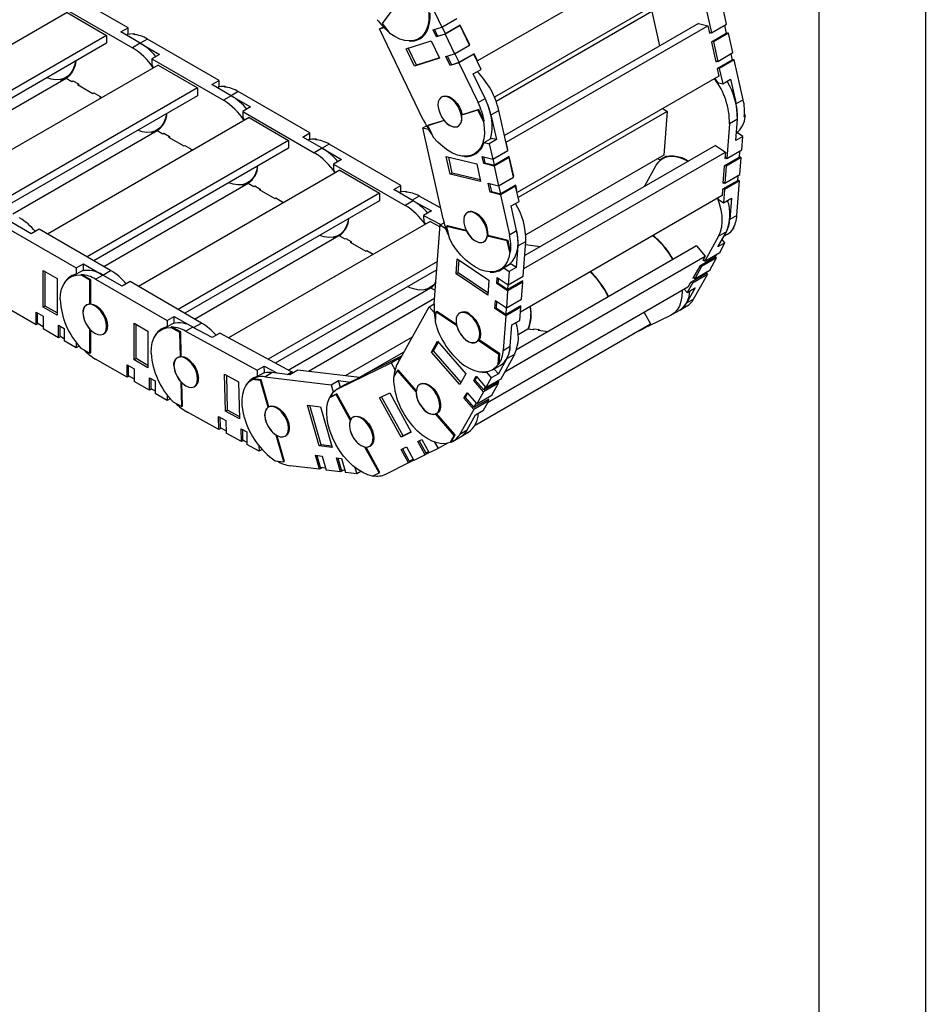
# Model space of a CAD drawing. Header units: inches. Extents: x 0 to 66, y 0 to 51.
# Tile 10 of 11: x 53.2 to 66, y 26.8 to 40.6. Entities that reach past the tile are written whole.
import ezdxf

# ---------------------------------------------------------------- set-up
doc = ezdxf.new("R2010")
doc.units = ezdxf.units.IN
doc.header["$LTSCALE"] = 6
doc.header["$MEASUREMENT"] = 0
doc.layers.add('TEXT', color=140, linetype='Continuous', lineweight=25)

msp = doc.modelspace()

# ---------------------------------------------------------------- linework, layer by layer
at = {"color": 7, "linetype": 'Continuous'}
msp.add_line((66.001, 51.001), (66.001, 0.001), dxfattribs=at)
for p, q in [((62.536, 41.702), (59.696, 40.063)), ((54.775, 40.529), (53.767, 41.111)), ((62.863, 41.023), (62.988, 40.461)), ((53.917, 40.744), (51.081, 39.106)), ((53.828, 40.831), (54.836, 40.249)), ((53.917, 40.744), (54.474, 40.423)), ((58.505, 40.792), (58.353, 40.59)), ((59.088, 40.754), (59.191, 40.539)), ((62.06, 40.778), (59.936, 39.552)), ((62.151, 40.757), (59.96, 39.492)), ((62.151, 40.757), (62.258, 40.275)), ((63.2, 40.583), (63.152, 40.799)), ((58.353, 40.59), (58.462, 40.451)), ((59.191, 40.539), (59.403, 40.661)), ((62.805, 40.59), (60.074, 39.014)), ((62.805, 40.59), (62.938, 40.558)), ((54.675, 40.471), (54.775, 40.529)), ((54.948, 40.313), (54.675, 40.471)), ((54.775, 40.44), (54.775, 40.529)), ((58.316, 40.513), (58.371, 40.545)), ((58.316, 40.513), (58.377, 40.532)), ((58.931, 39.236), (58.316, 40.513)), ((58.381, 40.535), (58.377, 40.532)), ((58.941, 40.441), (58.967, 40.456)), ((59.07, 40.501), (59.191, 40.539)), ((59.118, 40.402), (59.07, 40.501)), ((59.089, 40.507), (59.134, 40.412)), ((59.245, 40.446), (59.198, 40.543)), ((59.45, 40.562), (59.239, 40.44)), ((59.453, 40.567), (59.245, 40.446)), ((59.439, 40.559), (59.45, 40.562)), ((59.583, 40.287), (59.45, 40.562)), ((59.586, 40.292), (59.453, 40.567)), ((60.099, 38.919), (62.938, 40.558)), ((62.938, 40.558), (62.961, 40.456)), ((62.958, 40.468), (62.988, 40.461)), ((62.961, 40.456), (62.975, 40.464)), ((62.988, 40.461), (63.2, 40.583)), ((63.228, 40.456), (63.016, 40.333)), ((63.172, 40.567), (63.198, 40.449)), ((63.195, 40.463), (63.228, 40.456)), ((63.289, 40.18), (63.228, 40.456)), ((54.474, 40.423), (51.638, 38.785)), ((54.474, 40.313), (51.732, 38.73)), ((54.474, 40.423), (54.474, 40.313)), ((54.775, 40.44), (54.752, 40.427)), ((54.948, 40.313), (54.836, 40.249)), ((54.85, 40.437), (54.862, 40.443)), ((54.862, 40.443), (54.878, 40.434)), ((55.048, 40.371), (54.948, 40.313)), ((54.948, 40.313), (55.22, 40.156)), ((56.056, 39.789), (55.048, 40.371)), ((58.69, 40.236), (59.043, 40.347)), ((58.926, 40.407), (58.836, 40.355)), ((58.869, 40.376), (58.932, 40.413)), ((59.043, 40.347), (59.162, 40.1)), ((59.239, 40.44), (59.118, 40.402)), ((59.134, 40.412), (59.118, 40.402)), ((59.134, 40.412), (59.245, 40.446)), ((59.239, 40.44), (59.371, 40.165)), ((63.198, 40.449), (62.989, 40.329)), ((62.989, 40.329), (63.05, 40.053)), ((63.016, 40.333), (63.003, 40.337)), ((63.016, 40.333), (63.078, 40.057)), ((58.809, 39.989), (58.69, 40.236)), ((58.837, 40.006), (58.721, 40.246)), ((59.371, 40.165), (59.583, 40.287)), ((59.581, 40.29), (59.586, 40.292)), ((59.582, 40.289), (59.586, 40.292)), ((63.078, 40.057), (63.289, 40.18)), ((55.22, 40.156), (55.109, 40.092)), ((55.109, 40.092), (55.109, 40.003)), ((55.109, 40.092), (56.117, 39.51)), ((59.162, 40.1), (58.809, 39.989)), ((59.159, 40.106), (58.837, 40.006)), ((59.25, 40.127), (59.371, 40.165)), ((59.311, 40), (59.25, 40.127)), ((59.269, 40.133), (59.328, 40.01)), ((59.433, 40.038), (59.311, 40)), ((59.328, 40.01), (59.438, 40.044)), ((59.438, 40.044), (59.378, 40.169)), ((59.644, 40.16), (59.433, 40.038)), ((59.433, 40.038), (59.703, 39.477)), ((59.647, 40.165), (59.438, 40.044)), ((59.633, 40.157), (59.644, 40.16)), ((59.748, 39.945), (59.644, 40.16)), ((59.696, 40.063), (59.647, 40.165)), ((59.692, 40.061), (59.696, 40.063)), ((63.048, 40.065), (63.078, 40.057)), ((63.05, 40.053), (63.064, 40.061)), ((63.281, 40.074), (63.072, 39.954)), ((63.311, 40.081), (63.1, 39.958)), ((63.261, 40.163), (63.281, 40.074)), ((63.278, 40.088), (63.311, 40.081)), ((63.436, 39.518), (63.311, 40.081)), ((55.198, 40.005), (52.361, 38.367)), ((55.109, 40.003), (55.134, 39.968)), ((55.198, 40.005), (55.755, 39.683)), ((58.837, 40.006), (58.809, 39.989)), ((59.328, 40.01), (59.311, 40)), ((59.636, 39.881), (59.748, 39.945)), ((63.072, 39.954), (63.095, 39.851)), ((63.1, 39.958), (63.086, 39.962)), ((63.1, 39.958), (63.148, 39.743)), ((51.872, 38.65), (53.904, 39.823)), ((53.853, 39.808), (53.828, 39.794)), ((53.828, 39.794), (53.828, 39.78)), ((53.9, 39.829), (53.952, 39.859)), ((53.904, 39.823), (53.984, 39.776)), ((53.984, 39.776), (53.998, 39.784)), ((53.998, 39.784), (54.076, 39.74)), ((53.998, 39.784), (53.998, 39.784)), ((55.955, 39.732), (56.056, 39.789)), ((56.056, 39.701), (56.056, 39.789)), ((59.803, 39.535), (59.636, 39.881)), ((63.095, 39.851), (60.256, 38.212)), ((63.035, 39.816), (63.074, 39.76)), ((63.074, 39.76), (63.148, 39.743)), ((63.148, 39.743), (63.259, 39.807)), ((63.259, 39.807), (63.336, 39.46)), ((55.755, 39.683), (52.918, 38.046)), ((54.076, 39.74), (54.062, 39.731)), ((54.062, 39.731), (54.279, 39.606)), ((54.076, 39.74), (54.076, 39.723)), ((55.755, 39.683), (55.755, 39.574)), ((56.228, 39.574), (55.955, 39.732)), ((56.056, 39.701), (56.032, 39.687)), ((56.131, 39.698), (56.142, 39.704)), ((56.142, 39.704), (56.158, 39.695)), ((56.328, 39.632), (56.228, 39.574)), ((57.336, 39.05), (56.328, 39.632)), ((55.755, 39.574), (53.013, 37.991)), ((54.279, 39.606), (54.293, 39.614)), ((54.293, 39.614), (54.394, 39.556)), ((54.293, 39.614), (54.293, 39.614)), ((54.394, 39.556), (54.38, 39.548)), ((54.38, 39.548), (54.393, 39.54)), ((54.394, 39.556), (54.394, 39.54)), ((56.228, 39.574), (56.117, 39.51)), ((56.228, 39.574), (56.501, 39.417)), ((59.205, 39.565), (59.188, 39.555)), ((59.192, 39.557), (59.215, 39.569)), ((59.27, 39.569), (59.258, 39.563)), ((59.703, 39.477), (59.803, 39.535)), ((63.436, 39.518), (63.336, 39.46)), ((56.501, 39.417), (56.39, 39.352)), ((56.39, 39.352), (56.39, 39.264)), ((56.39, 39.352), (57.397, 38.771)), ((59.701, 39.372), (59.469, 39.3)), ((59.712, 39.379), (59.48, 39.306)), ((59.701, 39.372), (59.712, 39.379)), ((59.779, 39.21), (59.701, 39.372)), ((59.79, 39.217), (59.712, 39.379)), ((59.884, 39.304), (59.996, 39.368)), ((60.121, 38.805), (59.996, 39.368)), ((62.366, 39.351), (60.269, 38.14)), ((62.303, 39.394), (62.366, 39.351)), ((62.366, 39.351), (62.32, 38.737)), ((56.479, 39.266), (53.642, 37.628)), ((56.39, 39.264), (56.415, 39.229)), ((56.479, 39.266), (57.035, 38.944)), ((59.228, 39.224), (58.995, 39.152)), ((59.226, 39.227), (59.006, 39.158)), ((59.228, 39.224), (59.228, 39.225)), ((59.48, 39.306), (59.469, 39.3)), ((59.79, 39.217), (59.779, 39.21)), ((59.884, 39.304), (59.961, 38.957)), ((63.354, 39.244), (63.243, 39.179)), ((63.331, 38.943), (63.354, 39.244)), ((63.463, 39.283), (63.452, 39.277)), ((63.455, 39.318), (63.463, 39.283)), ((53.152, 37.911), (55.184, 39.084)), ((55.133, 39.069), (55.109, 39.055)), ((55.181, 39.09), (55.233, 39.12)), ((55.184, 39.084), (55.265, 39.037)), ((58.926, 39.121), (58.977, 39.15)), ((59.211, 37.84), (58.926, 39.121)), ((58.926, 39.121), (59, 39.103)), ((59.006, 39.158), (58.995, 39.152)), ((58.995, 39.152), (59.073, 38.99)), ((59.004, 39.106), (59, 39.103)), ((59.408, 39.138), (59.409, 39.139)), ((59.424, 39.146), (59.431, 39.15)), ((63.243, 39.179), (63.206, 38.691)), ((57.035, 38.944), (54.199, 37.306)), ((55.109, 39.055), (55.109, 39.04)), ((55.265, 39.037), (55.279, 39.045)), ((55.279, 39.045), (55.357, 39)), ((55.279, 39.045), (55.279, 39.045)), ((55.357, 39), (55.343, 38.992)), ((55.343, 38.992), (55.56, 38.867)), ((55.357, 39), (55.357, 38.984)), ((57.035, 38.944), (57.035, 38.835)), ((57.236, 38.992), (57.336, 39.05)), ((57.509, 38.835), (57.236, 38.992)), ((57.336, 38.961), (57.313, 38.948)), ((57.336, 38.961), (57.336, 39.05)), ((57.412, 38.958), (57.423, 38.965)), ((57.423, 38.965), (57.439, 38.955)), ((59.787, 38.917), (59.888, 38.974)), ((59.961, 38.957), (59.861, 38.899)), ((59.961, 38.957), (59.888, 38.974)), ((63.432, 39.001), (63.331, 38.943)), ((63.339, 39.043), (63.355, 39.052)), ((63.432, 39.001), (63.355, 39.052)), ((63.417, 38.814), (63.432, 39.001)), ((57.035, 38.835), (54.293, 37.252)), ((55.56, 38.867), (55.574, 38.875)), ((55.574, 38.875), (55.674, 38.817)), ((55.574, 38.875), (55.574, 38.875)), ((55.674, 38.817), (55.66, 38.809)), ((55.66, 38.809), (55.674, 38.801)), ((55.674, 38.817), (55.674, 38.801)), ((57.509, 38.835), (57.397, 38.771)), ((57.609, 38.893), (57.509, 38.835)), ((57.509, 38.835), (57.782, 38.677)), ((58.617, 38.311), (57.609, 38.893)), ((59.65, 38.754), (59.713, 38.79)), ((59.787, 38.917), (59.861, 38.899)), ((59.861, 38.899), (59.909, 38.683)), ((59.909, 38.683), (60.121, 38.805)), ((60.095, 38.92), (60.099, 38.919)), ((60.121, 38.817), (60.099, 38.919)), ((60.118, 38.817), (60.121, 38.817)), ((60.119, 38.815), (60.121, 38.817)), ((63.046, 38.875), (60.36, 37.325)), ((63.046, 38.875), (63.185, 38.782)), ((63.206, 38.691), (63.417, 38.814)), ((63.385, 38.795), (63.378, 38.703)), ((57.782, 38.677), (57.67, 38.613)), ((59.256, 38.718), (59.684, 38.616)), ((59.311, 38.47), (59.256, 38.718)), ((59.339, 38.486), (59.29, 38.71)), ((59.762, 38.718), (59.909, 38.683)), ((59.784, 38.619), (59.762, 38.718)), ((59.782, 38.713), (59.801, 38.629)), ((59.935, 38.597), (59.915, 38.686)), ((60.143, 38.706), (59.931, 38.584)), ((60.143, 38.718), (59.935, 38.597)), ((60.129, 38.71), (60.143, 38.706)), ((60.205, 38.442), (60.143, 38.718)), ((60.204, 38.43), (60.143, 38.706)), ((60.347, 37.143), (63.185, 38.782)), ((62.32, 38.737), (60.376, 37.615)), ((62.237, 38.69), (62.264, 38.672)), ((62.264, 38.672), (62.344, 38.718)), ((62.291, 38.682), (62.291, 38.687)), ((62.358, 38.722), (62.306, 38.692)), ((63.378, 38.703), (63.17, 38.582)), ((63.185, 38.782), (63.178, 38.693)), ((63.178, 38.693), (63.192, 38.701)), ((63.179, 38.709), (63.206, 38.691)), ((63.409, 38.703), (63.197, 38.581)), ((63.38, 38.723), (63.409, 38.703)), ((63.391, 38.464), (63.409, 38.703)), ((57.759, 38.526), (54.923, 36.889)), ((57.67, 38.613), (57.67, 38.524)), ((57.67, 38.613), (58.678, 38.031)), ((57.67, 38.524), (57.695, 38.489)), ((57.759, 38.526), (58.316, 38.205)), ((59.684, 38.616), (59.739, 38.368)), ((59.801, 38.629), (59.784, 38.619)), ((59.931, 38.584), (59.784, 38.619)), ((59.801, 38.629), (59.935, 38.597)), ((59.931, 38.584), (59.992, 38.308)), ((62.047, 38.299), (62.212, 38.595)), ((63.17, 38.582), (63.151, 38.343)), ((63.197, 38.581), (63.179, 38.342)), ((63.197, 38.581), (63.184, 38.59)), ((56.461, 38.351), (56.514, 38.381)), ((59.339, 38.486), (59.311, 38.47)), ((59.739, 38.368), (59.311, 38.47)), ((59.733, 38.392), (59.339, 38.486)), ((59.992, 38.308), (60.204, 38.43)), ((60.201, 38.442), (60.205, 38.442)), ((60.202, 38.44), (60.205, 38.442)), ((63.354, 38.378), (63.145, 38.257)), ((63.384, 38.378), (63.173, 38.256)), ((63.179, 38.342), (63.391, 38.464)), ((63.347, 37.89), (63.384, 38.378)), ((63.359, 38.445), (63.354, 38.378)), ((63.355, 38.397), (63.384, 38.378)), ((54.433, 37.171), (56.465, 38.345)), ((56.414, 38.33), (56.39, 38.316)), ((56.39, 38.316), (56.39, 38.301)), ((56.465, 38.345), (56.546, 38.298)), ((56.546, 38.298), (56.559, 38.306)), ((56.559, 38.306), (56.637, 38.261)), ((56.559, 38.306), (56.559, 38.306)), ((56.637, 38.261), (56.623, 38.253)), ((56.623, 38.253), (56.841, 38.128)), ((56.637, 38.261), (56.637, 38.245)), ((58.517, 38.253), (58.617, 38.311)), ((58.789, 38.096), (58.517, 38.253)), ((58.617, 38.222), (58.617, 38.311)), ((59.846, 38.343), (59.992, 38.308)), ((59.874, 38.216), (59.846, 38.343)), ((59.866, 38.338), (59.891, 38.225)), ((60.024, 38.194), (59.998, 38.311)), ((60.232, 38.303), (60.021, 38.181)), ((60.233, 38.314), (60.024, 38.194)), ((60.219, 38.306), (60.232, 38.303)), ((60.28, 38.087), (60.232, 38.303)), ((60.256, 38.212), (60.233, 38.314)), ((63.145, 38.257), (63.138, 38.168)), ((63.151, 38.343), (63.165, 38.351)), ((63.153, 38.36), (63.179, 38.342)), ((63.173, 38.256), (63.159, 38.265)), ((63.173, 38.256), (63.159, 38.068)), ((58.316, 38.205), (55.479, 36.567)), ((56.841, 38.128), (56.855, 38.136)), ((56.855, 38.136), (56.955, 38.078)), ((56.855, 38.136), (56.855, 38.136)), ((58.316, 38.205), (58.316, 38.096)), ((58.617, 38.222), (58.593, 38.209)), ((58.68, 38.22), (58.691, 38.226)), ((58.691, 38.226), (58.706, 38.218)), ((58.876, 38.161), (58.776, 38.103)), ((58.782, 38.1), (59.048, 37.955)), ((59.176, 37.998), (58.876, 38.161)), ((59.891, 38.225), (59.874, 38.216)), ((60.021, 38.181), (59.874, 38.216)), ((59.891, 38.225), (60.024, 38.194)), ((60.021, 38.181), (60.146, 37.618)), ((60.252, 38.212), (60.256, 38.212)), ((63.138, 38.168), (60.3, 36.53)), ((63.077, 38.133), (63.082, 38.12)), ((63.082, 38.12), (63.159, 38.068)), ((63.159, 38.068), (63.27, 38.133)), ((63.27, 38.133), (63.247, 37.832)), ((58.316, 38.096), (55.574, 36.513)), ((56.955, 38.078), (56.941, 38.07)), ((56.941, 38.07), (56.955, 38.062)), ((56.955, 38.078), (56.955, 38.062)), ((58.789, 38.096), (58.678, 38.031)), ((60.169, 38.023), (60.28, 38.087)), ((60.246, 37.676), (60.169, 38.023)), ((59.048, 37.955), (58.937, 37.891)), ((58.937, 37.891), (58.939, 37.801)), ((58.937, 37.891), (59.177, 37.76)), ((59.567, 37.938), (59.549, 37.927)), ((59.693, 37.914), (59.681, 37.907)), ((63.347, 37.89), (63.247, 37.832)), ((53.038, 37.732), (54.046, 37.151)), ((53.411, 37.633), (53.138, 37.79)), ((53.522, 37.697), (53.411, 37.633)), ((54.53, 37.115), (53.522, 37.697)), ((59.027, 37.806), (56.191, 36.169)), ((58.939, 37.801), (58.962, 37.769)), ((59.027, 37.806), (59.168, 37.729)), ((59.086, 36.645), (59.17, 37.756)), ((59.17, 37.756), (59.224, 37.787)), ((59.17, 37.756), (59.247, 37.704)), ((59.251, 37.707), (59.247, 37.704)), ((59.271, 37.742), (59.26, 37.736)), ((59.26, 37.736), (59.296, 37.574)), ((59.541, 37.669), (59.26, 37.736)), ((59.536, 37.679), (59.271, 37.742)), ((63.3, 37.707), (63.289, 37.7)), ((63.301, 37.721), (63.3, 37.707)), ((55.713, 36.432), (57.745, 37.605)), ((57.694, 37.591), (57.67, 37.577)), ((57.67, 37.577), (57.67, 37.562)), ((57.742, 37.611), (57.794, 37.641)), ((57.745, 37.605), (57.826, 37.559)), ((57.826, 37.559), (57.84, 37.567)), ((57.84, 37.567), (57.918, 37.522)), ((57.84, 37.567), (57.84, 37.567)), ((59.541, 37.669), (59.541, 37.669)), ((59.844, 37.606), (59.833, 37.6)), ((60.114, 37.533), (59.833, 37.6)), ((60.125, 37.539), (59.844, 37.606)), ((60.146, 37.618), (60.246, 37.676)), ((63.088, 37.596), (62.894, 37.248)), ((63.08, 37.446), (63.199, 37.66)), ((63.199, 37.66), (63.088, 37.596)), ((63.18, 37.504), (63.139, 37.551)), ((63.164, 37.596), (63.217, 37.627)), ((57.918, 37.522), (57.904, 37.514)), ((57.904, 37.514), (58.121, 37.388)), ((57.918, 37.522), (57.918, 37.506)), ((59.715, 37.51), (59.715, 37.511)), ((59.785, 37.518), (59.792, 37.522)), ((60.114, 37.533), (60.125, 37.539)), ((60.15, 37.371), (60.114, 37.533)), ((60.161, 37.377), (60.125, 37.539)), ((60.264, 37.46), (60.241, 37.159)), ((62.778, 37.461), (60.246, 35.999)), ((60.264, 37.46), (60.375, 37.524)), ((60.338, 37.036), (60.375, 37.524)), ((60.577, 37.45), (60.372, 37.475)), ((62.778, 37.461), (62.903, 37.318)), ((63.18, 37.504), (63.08, 37.446)), ((63.106, 37.37), (63.18, 37.504)), ((58.121, 37.388), (58.135, 37.396)), ((58.135, 37.396), (58.226, 37.344)), ((58.135, 37.396), (58.135, 37.396)), ((59.395, 37.066), (59.411, 37.281)), ((59.411, 37.281), (59.855, 36.981)), ((60.08, 35.688), (62.903, 37.318)), ((60.161, 37.377), (60.15, 37.371)), ((60.361, 37.328), (60.365, 37.328)), ((63.032, 37.296), (62.824, 37.176)), ((63.062, 37.292), (62.85, 37.17)), ((62.903, 37.318), (62.868, 37.255)), ((62.876, 37.269), (62.894, 37.248)), ((62.894, 37.248), (63.106, 37.37)), ((62.966, 37.121), (63.062, 37.292)), ((63.059, 37.343), (63.032, 37.296)), ((63.042, 37.314), (63.062, 37.292)), ((54.046, 37.151), (54.146, 37.208)), ((54.046, 37.151), (54.046, 37.062)), ((54.146, 37.12), (54.146, 37.208)), ((54.146, 37.208), (54.419, 37.051)), ((59.131, 37.242), (56.747, 35.866)), ((59.423, 37.082), (59.436, 37.263)), ((60.012, 37.126), (60.123, 37.191)), ((60.064, 37.153), (60.165, 37.211)), ((60.064, 37.153), (60.141, 37.101)), ((60.241, 37.159), (60.141, 37.101)), ((60.241, 37.159), (60.165, 37.211)), ((62.824, 37.176), (62.728, 37.005)), ((62.85, 37.17), (62.755, 36.999)), ((62.85, 37.17), (62.838, 37.184)), ((62.868, 37.255), (62.881, 37.263)), ((53.581, 36.599), (53.581, 37.114)), ((53.581, 37.114), (53.776, 37.001)), ((53.609, 36.615), (53.609, 37.098)), ((53.776, 37.001), (53.776, 36.487)), ((54.026, 37.057), (53.963, 37.021)), ((54.146, 37.12), (54.046, 37.062)), ((54.11, 37.052), (54.121, 37.059)), ((54.238, 36.979), (54.11, 37.052)), ((54.249, 36.985), (54.121, 37.059)), ((54.318, 36.993), (54.419, 37.051)), ((54.318, 36.993), (55.326, 36.411)), ((54.419, 37.051), (54.53, 37.115)), ((54.691, 36.893), (54.419, 37.051)), ((59.122, 37.125), (56.848, 35.812)), ((59.423, 37.082), (59.395, 37.066)), ((59.839, 36.766), (59.395, 37.066)), ((59.841, 36.8), (59.423, 37.082)), ((59.968, 36.931), (59.974, 37.017)), ((59.974, 37.017), (60.127, 36.914)), ((59.989, 37.007), (59.984, 36.941)), ((60.141, 37.101), (60.127, 36.914)), ((60.127, 36.914), (60.338, 37.036)), ((62.903, 37.065), (62.694, 36.944)), ((62.932, 37.06), (62.721, 36.938)), ((62.728, 37.005), (62.742, 37.014)), ((62.737, 37.02), (62.755, 36.999)), ((62.738, 36.713), (62.932, 37.06)), ((62.755, 36.999), (62.966, 37.121)), ((62.919, 37.094), (62.903, 37.065)), ((62.913, 37.082), (62.932, 37.06)), ((54.249, 36.985), (54.238, 36.979)), ((54.238, 36.64), (54.238, 36.979)), ((54.249, 36.646), (54.249, 36.985)), ((54.803, 36.958), (54.691, 36.893)), ((55.811, 36.376), (54.803, 36.958)), ((57.028, 35.714), (59.035, 36.873)), ((58.994, 36.858), (58.962, 36.84)), ((58.999, 36.852), (58.962, 36.84)), ((59.022, 36.872), (59.075, 36.902)), ((59.035, 36.873), (59.1, 36.837)), ((62.659, 36.881), (59.836, 35.251)), ((59.855, 36.981), (59.839, 36.766)), ((59.984, 36.941), (59.968, 36.931)), ((60.12, 36.828), (59.968, 36.931)), ((59.984, 36.941), (60.123, 36.847)), ((60.332, 36.95), (60.12, 36.828)), ((60.332, 36.968), (60.123, 36.847)), ((60.123, 36.847), (60.128, 36.915)), ((60.314, 36.711), (60.332, 36.95)), ((60.318, 36.96), (60.332, 36.95)), ((60.331, 36.951), (60.332, 36.968)), ((62.606, 36.851), (62.646, 36.805)), ((62.758, 36.869), (62.638, 36.655)), ((62.721, 36.938), (62.646, 36.805)), ((62.646, 36.805), (62.758, 36.869)), ((62.694, 36.944), (62.659, 36.881)), ((62.721, 36.938), (62.708, 36.952)), ((59.092, 36.721), (57.314, 35.695)), ((58.962, 36.84), (58.963, 36.831)), ((60.12, 36.828), (60.102, 36.589)), ((61.511, 36.806), (61.541, 36.747)), ((62.738, 36.713), (62.638, 36.655)), ((53.48, 36.352), (53.038, 36.607)), ((53.609, 36.615), (53.581, 36.599)), ((53.776, 36.487), (53.581, 36.599)), ((53.776, 36.519), (53.609, 36.615)), ((54.196, 36.633), (54.189, 36.629)), ((54.238, 36.64), (54.249, 36.646)), ((58.572, 35.812), (59.014, 36.603)), ((59.014, 36.603), (59.086, 36.645)), ((59.014, 36.603), (59.083, 36.524)), ((59.941, 36.581), (59.95, 36.692)), ((59.958, 36.591), (59.941, 36.581)), ((60.094, 36.478), (59.941, 36.581)), ((59.95, 36.692), (60.102, 36.589)), ((59.965, 36.681), (59.958, 36.591)), ((59.958, 36.591), (60.097, 36.497)), ((60.305, 36.6), (60.094, 36.478)), ((60.305, 36.618), (60.097, 36.497)), ((60.097, 36.497), (60.104, 36.59)), ((60.102, 36.589), (60.314, 36.711)), ((60.291, 36.61), (60.305, 36.6)), ((60.291, 36.413), (60.305, 36.6)), ((60.304, 36.601), (60.305, 36.618)), ((62.545, 36.558), (62.645, 36.616)), ((53.48, 36.529), (53.581, 36.471)), ((53.48, 36.352), (53.48, 36.529)), ((53.497, 36.519), (53.497, 36.377)), ((53.581, 36.471), (53.581, 36.294)), ((54.14, 36.521), (54.14, 36.521)), ((55.326, 36.411), (55.426, 36.469)), ((55.426, 36.38), (55.426, 36.469)), ((55.426, 36.469), (55.692, 36.316)), ((59.088, 36.527), (59.083, 36.524)), ((59.11, 36.534), (59.1, 36.393)), ((59.122, 36.54), (59.11, 36.534)), ((59.403, 36.337), (59.11, 36.534)), ((59.399, 36.353), (59.122, 36.54)), ((59.46, 36.526), (59.442, 36.516)), ((59.645, 36.449), (59.633, 36.442)), ((60.094, 36.478), (60.057, 35.99)), ((60.45, 36.51), (60.445, 36.507)), ((62.043, 36.525), (62.131, 36.365)), ((62.42, 36.486), (62.095, 36.327)), ((62.433, 36.494), (62.545, 36.558)), ((53.511, 36.369), (53.48, 36.352)), ((53.497, 36.377), (53.581, 36.329)), ((53.798, 36.345), (53.876, 36.3)), ((53.798, 36.168), (53.798, 36.345)), ((53.815, 36.336), (53.815, 36.194)), ((53.876, 36.3), (53.876, 36.123)), ((54.486, 36.334), (54.474, 36.328)), ((54.861, 35.86), (54.861, 36.374)), ((54.861, 36.374), (55.056, 36.262)), ((54.889, 35.876), (54.889, 36.358)), ((55.307, 36.318), (55.243, 36.282)), ((55.326, 36.411), (55.326, 36.323)), ((55.426, 36.38), (55.326, 36.323)), ((55.378, 36.314), (55.389, 36.32)), ((55.506, 36.244), (55.378, 36.314)), ((55.517, 36.251), (55.389, 36.32)), ((55.585, 36.262), (55.685, 36.319)), ((55.958, 36.171), (55.685, 36.319)), ((55.699, 36.312), (55.811, 36.376)), ((59.403, 36.337), (59.403, 36.337)), ((59.661, 34.939), (62.131, 36.365)), ((60.157, 36.048), (60.18, 36.349)), ((60.18, 36.349), (60.291, 36.413)), ((62.021, 36.29), (62.017, 36.299)), ((62.092, 36.331), (62.021, 36.29)), ((62.087, 36.34), (62.095, 36.327)), ((53.798, 36.168), (53.581, 36.294)), ((53.829, 36.186), (53.798, 36.168)), ((53.815, 36.194), (53.876, 36.159)), ((54.238, 35.95), (54.238, 36.289)), ((54.238, 36.289), (54.238, 36.289)), ((54.249, 35.956), (54.249, 36.277)), ((54.425, 36.22), (54.443, 36.23)), ((55.056, 36.262), (55.056, 35.747)), ((55.517, 36.251), (55.506, 36.244)), ((55.514, 35.901), (55.506, 36.244)), ((55.525, 35.907), (55.517, 36.251)), ((55.585, 36.262), (56.593, 35.713)), ((56.069, 36.235), (55.958, 36.171)), ((57.077, 35.687), (56.069, 36.235)), ((58.776, 36.177), (57.832, 35.632)), ((60.268, 36.215), (60.404, 36.294)), ((60.404, 36.294), (60.479, 36.284)), ((60.479, 36.284), (60.493, 36.293)), ((60.493, 36.293), (60.565, 36.284)), ((60.493, 36.292), (60.493, 36.293)), ((60.565, 36.284), (60.551, 36.276)), ((60.551, 36.276), (60.695, 36.258)), ((60.565, 36.284), (60.568, 36.274)), ((62.021, 36.29), (61.889, 36.226)), ((54.046, 36.025), (53.876, 36.123)), ((54.046, 36.101), (54.046, 36.025)), ((54.087, 36.049), (54.046, 36.025)), ((54.11, 36.024), (54.238, 35.95)), ((59.048, 35.967), (59.133, 36.12)), ((59.075, 35.983), (59.145, 36.107)), ((59.133, 36.12), (59.533, 35.663)), ((59.546, 36.127), (59.546, 36.127)), ((59.678, 36.107), (59.685, 36.111)), ((59.717, 36.139), (59.706, 36.132)), ((59.998, 35.935), (59.706, 36.132)), ((60.009, 35.942), (59.717, 36.139)), ((60.057, 35.99), (60.157, 36.048)), ((54.238, 35.95), (54.249, 35.956)), ((55.477, 35.893), (55.47, 35.889)), ((55.514, 35.901), (55.525, 35.907)), ((58.626, 35.909), (58.151, 35.675)), ((58.659, 35.968), (58.158, 35.679)), ((58.579, 35.876), (58.618, 35.896)), ((59.075, 35.983), (59.048, 35.967)), ((59.448, 35.51), (59.048, 35.967)), ((59.464, 35.54), (59.075, 35.983)), ((59.987, 35.794), (59.998, 35.935)), ((59.998, 35.935), (60.009, 35.942)), ((59.999, 35.801), (60.009, 35.942)), ((60.027, 35.593), (60.221, 35.94)), ((60.109, 35.876), (60.221, 35.94)), ((54.761, 35.612), (54.318, 35.868)), ((54.761, 35.789), (54.861, 35.731)), ((54.761, 35.612), (54.761, 35.789)), ((54.778, 35.78), (54.778, 35.638)), ((54.889, 35.876), (54.861, 35.86)), ((55.056, 35.747), (54.861, 35.86)), ((55.056, 35.78), (54.889, 35.876)), ((55.421, 35.776), (55.421, 35.776)), ((56.593, 35.713), (56.693, 35.771)), ((56.695, 35.681), (56.693, 35.771)), ((56.693, 35.771), (56.88, 35.669)), ((57.739, 35.455), (58.479, 35.818)), ((58.479, 35.818), (58.579, 35.876)), ((58.479, 35.818), (58.531, 35.723)), ((58.593, 35.85), (58.579, 35.876)), ((59.905, 35.715), (60.016, 35.779)), ((59.999, 35.801), (59.987, 35.794)), ((60.109, 35.876), (59.99, 35.662)), ((54.792, 35.63), (54.761, 35.612)), ((54.778, 35.638), (54.861, 35.59)), ((54.861, 35.731), (54.861, 35.555)), ((55.078, 35.606), (55.156, 35.561)), ((55.078, 35.429), (55.078, 35.606)), ((56.148, 35.135), (56.135, 35.657)), ((56.135, 35.657), (56.33, 35.55)), ((56.176, 35.151), (56.164, 35.641)), ((56.587, 35.621), (56.535, 35.591)), ((56.593, 35.713), (56.595, 35.623)), ((56.695, 35.681), (56.595, 35.623)), ((56.7, 35.621), (56.8, 35.679)), ((56.7, 35.621), (57.637, 35.508)), ((57.054, 35.648), (56.8, 35.679)), ((57.018, 35.653), (57.077, 35.687)), ((57.165, 35.712), (57.054, 35.648)), ((57.099, 35.674), (57.077, 35.687)), ((58.033, 35.608), (57.165, 35.712)), ((58.039, 35.611), (57.839, 35.513)), ((58.151, 35.675), (58.039, 35.611)), ((58.568, 35.708), (58.512, 35.608)), ((58.538, 35.727), (58.531, 35.723)), ((58.579, 35.715), (58.568, 35.708)), ((58.831, 35.408), (58.568, 35.708)), ((58.833, 35.425), (58.579, 35.715)), ((59.533, 35.663), (59.448, 35.51)), ((59.643, 35.567), (59.677, 35.628)), ((59.684, 35.62), (59.66, 35.576)), ((59.677, 35.628), (59.815, 35.471)), ((59.767, 35.682), (59.82, 35.683)), ((59.889, 35.604), (59.815, 35.471)), ((59.82, 35.683), (59.826, 35.686)), ((59.82, 35.683), (59.889, 35.604)), ((59.99, 35.662), (59.889, 35.604)), ((59.99, 35.662), (59.93, 35.729)), ((55.078, 35.429), (54.861, 35.555)), ((55.095, 35.596), (55.095, 35.455)), ((55.156, 35.561), (55.156, 35.384)), ((55.531, 35.201), (55.523, 35.545)), ((55.523, 35.545), (55.523, 35.545)), ((55.542, 35.208), (55.534, 35.533)), ((55.706, 35.48), (55.724, 35.491)), ((55.766, 35.595), (55.755, 35.588)), ((56.33, 35.55), (56.343, 35.029)), ((56.521, 35.583), (56.532, 35.589)), ((56.639, 35.569), (56.521, 35.583)), ((56.651, 35.575), (56.532, 35.589)), ((56.651, 35.575), (56.639, 35.569)), ((56.747, 35.191), (56.639, 35.569)), ((56.758, 35.198), (56.651, 35.575)), ((57.637, 35.508), (57.737, 35.566)), ((57.637, 35.508), (57.665, 35.409)), ((57.826, 35.505), (57.725, 35.447)), ((57.765, 35.47), (57.737, 35.566)), ((57.737, 35.566), (57.906, 35.545)), ((57.739, 35.455), (57.839, 35.513)), ((57.839, 35.513), (57.826, 35.505)), ((58.898, 35.521), (58.88, 35.511)), ((59.66, 35.576), (59.643, 35.567)), ((59.781, 35.41), (59.643, 35.567)), ((59.66, 35.576), (59.785, 35.434)), ((59.992, 35.532), (59.781, 35.41)), ((59.994, 35.554), (59.785, 35.434)), ((59.785, 35.434), (59.809, 35.477)), ((59.815, 35.471), (60.027, 35.593)), ((59.897, 35.361), (59.992, 35.532)), ((59.98, 35.546), (59.992, 35.532)), ((59.986, 35.539), (59.994, 35.554)), ((55.109, 35.447), (55.078, 35.429)), ((55.095, 35.455), (55.156, 35.42)), ((55.326, 35.286), (55.156, 35.384)), ((55.326, 35.361), (55.326, 35.286)), ((57.705, 35.371), (57.611, 35.325)), ((57.611, 35.325), (57.623, 35.332)), ((57.716, 35.378), (57.623, 35.332)), ((57.694, 35.426), (57.665, 35.409)), ((57.716, 35.378), (57.705, 35.371)), ((57.904, 35.008), (57.705, 35.371)), ((57.912, 35.021), (57.716, 35.378)), ((58.317, 35.323), (58.46, 35.393)), ((58.647, 34.787), (58.346, 35.337)), ((58.46, 35.393), (58.763, 34.841)), ((58.831, 35.408), (58.832, 35.408)), ((59.132, 35.373), (59.121, 35.367)), ((59.504, 35.318), (59.548, 35.396)), ((59.521, 35.327), (59.504, 35.318)), ((59.555, 35.388), (59.521, 35.327)), ((59.521, 35.327), (59.646, 35.185)), ((59.548, 35.396), (59.686, 35.239)), ((59.781, 35.41), (59.686, 35.239)), ((59.686, 35.239), (59.897, 35.361)), ((55.368, 35.31), (55.326, 35.286)), ((55.403, 35.271), (55.531, 35.201)), ((55.531, 35.201), (55.542, 35.208)), ((56.747, 35.191), (56.758, 35.198)), ((56.768, 35.203), (56.75, 35.192)), ((57.466, 34.647), (57.302, 35.22)), ((57.302, 35.22), (57.483, 35.198)), ((57.494, 34.663), (57.336, 35.216)), ((57.483, 35.198), (57.647, 34.625)), ((58.62, 34.771), (58.317, 35.323)), ((59.642, 35.161), (59.504, 35.318)), ((59.853, 35.283), (59.642, 35.161)), ((59.855, 35.305), (59.646, 35.185)), ((59.646, 35.185), (59.68, 35.246)), ((59.779, 35.15), (59.853, 35.283)), ((59.841, 35.297), (59.853, 35.283)), ((59.846, 35.29), (59.855, 35.305)), ((56.055, 34.88), (55.613, 35.121)), ((56.051, 35.059), (56.151, 35.005)), ((56.055, 34.88), (56.051, 35.059)), ((56.068, 35.05), (56.072, 34.906)), ((56.176, 35.151), (56.148, 35.135)), ((56.343, 35.029), (56.148, 35.135)), ((56.342, 35.061), (56.176, 35.151)), ((57.959, 35.059), (57.941, 35.049)), ((58.925, 35.175), (58.925, 35.175)), ((59.107, 35.097), (59.105, 35.096)), ((59.368, 34.795), (59.105, 35.096)), ((59.38, 34.802), (59.116, 35.102)), ((59.117, 35.102), (59.135, 35.112)), ((59.642, 35.161), (59.448, 34.813)), ((59.548, 34.871), (59.667, 35.085)), ((59.667, 35.085), (59.779, 35.15)), ((56.151, 35.005), (56.156, 34.825)), ((56.712, 35.007), (56.713, 35.007)), ((57.904, 35.008), (57.905, 35.008)), ((56.086, 34.898), (56.055, 34.88)), ((56.072, 34.906), (56.155, 34.861)), ((56.373, 34.707), (56.156, 34.825)), ((56.368, 34.887), (56.446, 34.844)), ((56.373, 34.707), (56.368, 34.887)), ((56.385, 34.877), (56.389, 34.733)), ((56.446, 34.844), (56.45, 34.665)), ((56.967, 34.423), (56.859, 34.8)), ((56.859, 34.8), (56.859, 34.8)), ((56.978, 34.429), (56.875, 34.791)), ((56.986, 34.783), (57.004, 34.794)), ((57.046, 34.904), (57.035, 34.897)), ((57.936, 34.784), (57.936, 34.784)), ((58.225, 34.832), (58.214, 34.826)), ((58.763, 34.841), (58.62, 34.771)), ((58.647, 34.787), (58.62, 34.771)), ((58.762, 34.843), (58.647, 34.787)), ((59.312, 34.695), (59.368, 34.795)), ((59.323, 34.701), (59.38, 34.802)), ((59.354, 34.716), (59.454, 34.774)), ((59.368, 34.795), (59.38, 34.802)), ((59.448, 34.813), (59.548, 34.871)), ((59.454, 34.774), (59.566, 34.838)), ((56.404, 34.725), (56.373, 34.707)), ((56.389, 34.733), (56.45, 34.7)), ((56.62, 34.572), (56.45, 34.665)), ((56.618, 34.649), (56.62, 34.572)), ((57.494, 34.663), (57.466, 34.647)), ((57.647, 34.625), (57.466, 34.647)), ((57.641, 34.645), (57.494, 34.663)), ((58.177, 34.64), (58.195, 34.65)), ((58.855, 34.711), (58.912, 34.739)), ((58.959, 34.521), (58.855, 34.711)), ((58.872, 34.719), (58.966, 34.548)), ((58.912, 34.739), (59.016, 34.549)), ((59.091, 34.701), (59.14, 34.61)), ((59.241, 34.668), (59.14, 34.61)), ((59.241, 34.668), (59.235, 34.678)), ((59.269, 34.682), (59.241, 34.668)), ((59.323, 34.701), (59.312, 34.695)), ((56.662, 34.597), (56.62, 34.572)), ((57.414, 34.515), (57.507, 34.504)), ((57.47, 34.318), (57.414, 34.515)), ((57.434, 34.513), (57.482, 34.346)), ((57.507, 34.504), (57.563, 34.307)), ((58.31, 34.267), (58.111, 34.631)), ((58.111, 34.631), (58.111, 34.631)), ((58.321, 34.274), (58.127, 34.629)), ((58.622, 34.596), (58.695, 34.633)), ((58.726, 34.407), (58.622, 34.596)), ((58.639, 34.605), (58.733, 34.433)), ((58.695, 34.633), (58.799, 34.443)), ((58.959, 34.521), (58.799, 34.443)), ((59.014, 34.553), (58.959, 34.521)), ((58.966, 34.548), (59.006, 34.568)), ((59.14, 34.61), (59.016, 34.549)), ((56.848, 34.437), (56.967, 34.423)), ((56.967, 34.423), (56.978, 34.429)), ((57.47, 34.318), (57.058, 34.368)), ((57.709, 34.479), (57.781, 34.471)), ((57.765, 34.283), (57.709, 34.479)), ((57.729, 34.477), (57.777, 34.31)), ((57.781, 34.471), (57.837, 34.274)), ((58.726, 34.407), (58.401, 34.247)), ((58.797, 34.448), (58.726, 34.407)), ((58.733, 34.433), (58.789, 34.461)), ((57.511, 34.342), (57.47, 34.318)), ((57.482, 34.346), (57.555, 34.337)), ((57.765, 34.283), (57.563, 34.307)), ((57.807, 34.307), (57.765, 34.283)), ((57.777, 34.31), (57.829, 34.304)), ((57.995, 34.255), (57.837, 34.274)), ((57.97, 34.342), (57.995, 34.255)), ((58.051, 34.287), (57.995, 34.255)), ((58.217, 34.221), (58.31, 34.267)), ((58.31, 34.267), (58.321, 34.274))]:
    msp.add_line(p, q)
at = {"flags": 128}
for points in [[(58.924, 41.064), (58.96, 40.974), (58.986, 40.884), (59.004, 40.795), (59.011, 40.71), (59.008, 40.631), (58.995, 40.558), (58.973, 40.495), (58.941, 40.441)], [(58.836, 40.355), (58.882, 40.375), (58.922, 40.403), (58.957, 40.441), (58.985, 40.487), (59.006, 40.54), (59.02, 40.599), (59.027, 40.665), (59.027, 40.735)], [(58.377, 40.532), (58.435, 40.48), (58.446, 40.471)], [(54.862, 40.443), (54.8, 40.441), (54.762, 40.433)], [(58.941, 40.441), (58.9, 40.398), (58.852, 40.367), (58.797, 40.349), (58.736, 40.344), (58.671, 40.352), (58.602, 40.372), (58.532, 40.406), (58.462, 40.451)], [(54.037, 40.061), (54.023, 39.997), (53.999, 39.936), (53.965, 39.885), (53.924, 39.845), (53.875, 39.816), (53.819, 39.8), (53.758, 39.797), (53.693, 39.807), (53.631, 39.827)], [(53.886, 39.813), (53.877, 39.809), (53.828, 39.794)], [(56.142, 39.704), (56.08, 39.702), (56.043, 39.693)], [(59.258, 39.563), (59.219, 39.565), (59.185, 39.553), (59.159, 39.527), (59.143, 39.489), (59.139, 39.442), (59.145, 39.388), (59.163, 39.332), (59.19, 39.277), (59.226, 39.227), (59.266, 39.185), (59.31, 39.155), (59.353, 39.138)], [(59.215, 39.569), (59.251, 39.572), (59.291, 39.563), (59.332, 39.54), (59.373, 39.506), (59.41, 39.463), (59.442, 39.413), (59.465, 39.36), (59.48, 39.306)], [(59.353, 39.138), (59.393, 39.135), (59.427, 39.147), (59.452, 39.173), (59.468, 39.211), (59.473, 39.259), (59.466, 39.312), (59.448, 39.368), (59.421, 39.423), (59.386, 39.473), (59.345, 39.515), (59.302, 39.545), (59.258, 39.563)], [(59.879, 38.969), (59.894, 39.027), (59.903, 39.101), (59.902, 39.182), (59.892, 39.268), (59.871, 39.356), (59.841, 39.446), (59.803, 39.535)], [(55.318, 39.322), (55.304, 39.258), (55.279, 39.197), (55.246, 39.146), (55.204, 39.106), (55.155, 39.077), (55.1, 39.061), (55.039, 39.058), (54.973, 39.068), (54.912, 39.087)], [(59.779, 39.21), (59.791, 39.124), (59.792, 39.042), (59.784, 38.966), (59.765, 38.899), (59.737, 38.84), (59.7, 38.793), (59.655, 38.757), (59.603, 38.733)], [(55.167, 39.074), (55.157, 39.07), (55.109, 39.055)], [(59, 39.103), (59.049, 39.034), (59.058, 39.022)], [(57.423, 38.965), (57.361, 38.963), (57.323, 38.954)], [(59.603, 38.733), (59.544, 38.722), (59.481, 38.724), (59.414, 38.739), (59.344, 38.767), (59.274, 38.807), (59.205, 38.858), (59.137, 38.92), (59.073, 38.99)], [(62.212, 38.595), (62.247, 38.644), (62.29, 38.682), (62.341, 38.708), (62.397, 38.722), (62.459, 38.723), (62.525, 38.711), (62.593, 38.687), (62.66, 38.652)], [(62.264, 38.672), (62.305, 38.7), (62.35, 38.72), (62.401, 38.73), (62.455, 38.73), (62.512, 38.721), (62.571, 38.703), (62.631, 38.675), (62.665, 38.655)], [(56.598, 38.582), (56.584, 38.519), (56.56, 38.458), (56.527, 38.407), (56.485, 38.366), (56.436, 38.338), (56.38, 38.322), (56.319, 38.319), (56.254, 38.328), (56.192, 38.348)], [(56.447, 38.334), (56.438, 38.33), (56.39, 38.316)], [(58.691, 38.226), (58.63, 38.221), (58.604, 38.215)], [(63.073, 38.13), (63.098, 38.057), (63.121, 37.968), (63.134, 37.882), (63.137, 37.8), (63.13, 37.724), (63.114, 37.655), (63.088, 37.596)], [(57.879, 37.843), (57.865, 37.78), (57.841, 37.718), (57.807, 37.667), (57.766, 37.627), (57.716, 37.599), (57.661, 37.583), (57.6, 37.579), (57.535, 37.589), (57.473, 37.609)], [(59.681, 37.907), (59.638, 37.93), (59.596, 37.938), (59.559, 37.932), (59.53, 37.912), (59.51, 37.879), (59.501, 37.835), (59.503, 37.784), (59.516, 37.728), (59.54, 37.672), (59.572, 37.62), (59.611, 37.574), (59.653, 37.539)], [(59.653, 37.539), (59.697, 37.516), (59.738, 37.507), (59.775, 37.513), (59.804, 37.534), (59.824, 37.567), (59.834, 37.611), (59.832, 37.662), (59.818, 37.718), (59.795, 37.774), (59.763, 37.826), (59.724, 37.872), (59.681, 37.907)], [(59.247, 37.704), (59.279, 37.626), (59.288, 37.607)], [(63.217, 37.627), (63.262, 37.661), (63.3, 37.707)], [(57.728, 37.595), (57.719, 37.591), (57.67, 37.577)], [(59.805, 37.104), (59.736, 37.126), (59.666, 37.161), (59.596, 37.207), (59.528, 37.264), (59.462, 37.331), (59.401, 37.406), (59.345, 37.487), (59.296, 37.574)], [(60.123, 37.191), (60.147, 37.206), (60.189, 37.247), (60.222, 37.298), (60.246, 37.359), (60.261, 37.429), (60.266, 37.506), (60.261, 37.589), (60.246, 37.676)], [(60.15, 37.371), (60.136, 37.299), (60.112, 37.237), (60.079, 37.185), (60.037, 37.144), (59.988, 37.114), (59.932, 37.098), (59.871, 37.094), (59.805, 37.104)], [(60.085, 37.165), (60.078, 37.163), (60.071, 37.16)], [(53.82, 36.705), (53.825, 36.783), (53.84, 36.854), (53.865, 36.915), (53.899, 36.967), (53.941, 37.007), (53.991, 37.035), (54.048, 37.05), (54.11, 37.052)], [(59.11, 36.959), (59.088, 36.928), (59.046, 36.888), (58.997, 36.859), (58.941, 36.843), (58.88, 36.84), (58.815, 36.85), (58.747, 36.872), (58.712, 36.888)], [(62.575, 36.833), (62.576, 36.828), (62.573, 36.749), (62.56, 36.677), (62.538, 36.614), (62.507, 36.56), (62.467, 36.517), (62.42, 36.486)], [(54.474, 36.328), (54.469, 36.381), (54.452, 36.437), (54.425, 36.492), (54.391, 36.543), (54.351, 36.585), (54.307, 36.617), (54.264, 36.635), (54.224, 36.639), (54.189, 36.629), (54.163, 36.604), (54.146, 36.567), (54.14, 36.521)], [(54.249, 36.646), (54.289, 36.638), (54.33, 36.616), (54.371, 36.583), (54.409, 36.541), (54.441, 36.492), (54.465, 36.438), (54.481, 36.385), (54.486, 36.334)], [(60.436, 36.608), (60.438, 36.59), (60.445, 36.507)], [(54.14, 36.521), (54.146, 36.467), (54.163, 36.411), (54.189, 36.356), (54.224, 36.305), (54.264, 36.263), (54.307, 36.231), (54.351, 36.213), (54.391, 36.209), (54.425, 36.22), (54.452, 36.244), (54.469, 36.281), (54.474, 36.328)], [(59.083, 36.524), (59.095, 36.449), (59.102, 36.417)], [(59.633, 36.442), (59.592, 36.482), (59.548, 36.51), (59.506, 36.525), (59.467, 36.525), (59.434, 36.511), (59.41, 36.482), (59.396, 36.443), (59.393, 36.394), (59.402, 36.34), (59.422, 36.283), (59.45, 36.229), (59.487, 36.18)], [(59.487, 36.18), (59.528, 36.14), (59.572, 36.112), (59.614, 36.097), (59.653, 36.097), (59.686, 36.112), (59.71, 36.14), (59.724, 36.18), (59.727, 36.228), (59.718, 36.283), (59.699, 36.339), (59.67, 36.393), (59.633, 36.442)], [(59.585, 36.502), (59.626, 36.469), (59.663, 36.426), (59.695, 36.376), (59.719, 36.323), (59.734, 36.269), (59.739, 36.219), (59.733, 36.174), (59.717, 36.139)], [(55.101, 35.95), (55.104, 36.029), (55.117, 36.101), (55.14, 36.165), (55.172, 36.218), (55.213, 36.261), (55.262, 36.291), (55.317, 36.309), (55.378, 36.314)], [(59.706, 36.132), (59.693, 36.117), (59.677, 36.105), (59.659, 36.098), (59.638, 36.095), (59.617, 36.097), (59.594, 36.103), (59.57, 36.113), (59.546, 36.127)], [(55.421, 35.776), (55.422, 35.803), (55.426, 35.827), (55.434, 35.849), (55.445, 35.867), (55.458, 35.882), (55.475, 35.892), (55.493, 35.899), (55.514, 35.901)], [(55.755, 35.588), (55.749, 35.642), (55.733, 35.698), (55.706, 35.753), (55.671, 35.804), (55.631, 35.846), (55.588, 35.878), (55.545, 35.896), (55.504, 35.9), (55.47, 35.889), (55.443, 35.865), (55.427, 35.828), (55.421, 35.781)], [(55.525, 35.907), (55.565, 35.9), (55.606, 35.88), (55.647, 35.848), (55.685, 35.807), (55.718, 35.758), (55.744, 35.705), (55.76, 35.651), (55.766, 35.6)], [(55.421, 35.781), (55.427, 35.728), (55.443, 35.672), (55.47, 35.617), (55.504, 35.566), (55.545, 35.523), (55.588, 35.492), (55.631, 35.474), (55.671, 35.47), (55.706, 35.48), (55.733, 35.505), (55.749, 35.542), (55.755, 35.588)], [(59.987, 35.794), (59.949, 35.748), (59.903, 35.714), (59.85, 35.692), (59.791, 35.683), (59.727, 35.686), (59.659, 35.703), (59.59, 35.733), (59.519, 35.774)], [(58.531, 35.723), (58.52, 35.66), (58.517, 35.618)], [(56.415, 35.042), (56.394, 35.132), (56.383, 35.218), (56.382, 35.3), (56.391, 35.375), (56.409, 35.443), (56.438, 35.5), (56.475, 35.547), (56.521, 35.583)], [(59.121, 35.367), (59.088, 35.418), (59.048, 35.462), (59.005, 35.495), (58.962, 35.516), (58.921, 35.522), (58.885, 35.513), (58.857, 35.491), (58.839, 35.456), (58.832, 35.41), (58.836, 35.358), (58.851, 35.302), (58.876, 35.246)], [(58.885, 35.513), (58.89, 35.517), (58.923, 35.528), (58.961, 35.526), (59.002, 35.51), (59.044, 35.482), (59.083, 35.444)], [(57.665, 35.409), (57.634, 35.367), (57.612, 35.326)], [(58.876, 35.246), (58.91, 35.195), (58.949, 35.151), (58.992, 35.117), (59.036, 35.097), (59.076, 35.091), (59.112, 35.099), (59.14, 35.122), (59.158, 35.157), (59.165, 35.203), (59.161, 35.255), (59.146, 35.311), (59.121, 35.367)], [(59.083, 35.444), (59.118, 35.398), (59.146, 35.346), (59.166, 35.292), (59.176, 35.239), (59.176, 35.191), (59.165, 35.151), (59.145, 35.121), (59.121, 35.104)], [(57.035, 34.897), (57.028, 34.951), (57.01, 35.007), (56.983, 35.062), (56.947, 35.112), (56.907, 35.153), (56.863, 35.183), (56.82, 35.2), (56.78, 35.203), (56.747, 35.19), (56.721, 35.164), (56.705, 35.126), (56.701, 35.079)], [(56.758, 35.198), (56.791, 35.209), (56.829, 35.208), (56.87, 35.193), (56.911, 35.165), (56.951, 35.127), (56.986, 35.081), (57.015, 35.029), (57.035, 34.976)], [(57.701, 34.669), (57.657, 34.757), (57.622, 34.848), (57.595, 34.938), (57.579, 35.026), (57.572, 35.111), (57.575, 35.19), (57.588, 35.262), (57.611, 35.325)], [(56.701, 35.079), (56.708, 35.025), (56.726, 34.969), (56.753, 34.914), (56.789, 34.864), (56.829, 34.823), (56.873, 34.792), (56.916, 34.775), (56.956, 34.773), (56.989, 34.785), (57.015, 34.811), (57.03, 34.849), (57.035, 34.897)], [(58.214, 34.826), (58.193, 34.882), (58.163, 34.936), (58.125, 34.983), (58.083, 35.021), (58.04, 35.047), (57.997, 35.059), (57.959, 35.057), (57.928, 35.04), (57.905, 35.01), (57.894, 34.968), (57.893, 34.918), (57.903, 34.863)], [(57.945, 35.051), (57.965, 35.062), (58.001, 35.067), (58.041, 35.058), (58.082, 35.036), (58.123, 35.003), (58.161, 34.961), (58.193, 34.911)], [(57.035, 34.976), (57.045, 34.923), (57.045, 34.875), (57.035, 34.834), (57.015, 34.803), (56.99, 34.786)], [(58.193, 34.911), (58.217, 34.858), (58.232, 34.804), (58.237, 34.754), (58.232, 34.709), (58.216, 34.673), (58.192, 34.648), (58.181, 34.642)], [(59.312, 34.695), (59.256, 34.68), (59.193, 34.678), (59.127, 34.689), (59.058, 34.714), (58.988, 34.75), (58.918, 34.798), (58.85, 34.856), (58.785, 34.924)], [(57.903, 34.863), (57.925, 34.807), (57.955, 34.753), (57.992, 34.706), (58.034, 34.668), (58.078, 34.642), (58.12, 34.63), (58.158, 34.632), (58.19, 34.649), (58.212, 34.679), (58.224, 34.721), (58.225, 34.771), (58.214, 34.826)], [(58.217, 34.221), (58.149, 34.24), (58.079, 34.271), (58.009, 34.314), (57.94, 34.368), (57.873, 34.432), (57.81, 34.504), (57.753, 34.584), (57.701, 34.669)]]:
    msp.add_lwpolyline(points, dxfattribs=at)
for centre, radius, start, end in [((59.079, 41.262), 1.008, 217.8482, 230.0828), ((54.807, 39.977), 0.462, 58.5838, 84.5873), ((54.489, 39.552), 0.889, 40.1591, 58.902), ((58.755, 40.629), 0.286, 265.3066, 286.5069), ((54.331, 39.432), 0.961, 33.755, 58.2966), ((53.732, 40.083), 0.312, 303.4786, 356.6728), ((58.886, 39.109), 1.139, 13.1447, 44.9291), ((62.226, 39.193), 1.017, 359.2347, 37.6509), ((62.366, 39.261), 0.989, 358.9845, 31.498), ((56.087, 39.237), 0.462, 58.5838, 84.5873), ((55.612, 38.692), 0.961, 33.755, 58.2966), ((55.769, 38.813), 0.889, 40.1591, 58.902), ((58.831, 39.063), 1.081, 12.8617, 25.8965), ((62.734, 39.351), 0.722, 354.0772, 13.3562), ((58.754, 39.014), 1.056, 11.0753, 26.0161), ((62.619, 39.291), 0.737, 356.3079, 13.2645), ((55.012, 39.344), 0.312, 303.4786, 356.6728), ((59.999, 39.75), 1.185, 205.7149, 216.6383), ((59.387, 39.327), 0.19, 212.7653, 276.1123), ((59.346, 39.254), 0.131, 298.048, 20.6217), ((63.145, 39.3), 0.319, 307.5964, 356.8922), ((57.368, 38.498), 0.462, 58.5838, 84.5873), ((57.05, 38.074), 0.889, 40.1591, 58.902), ((59.537, 38.978), 0.258, 264.6035, 346.1497), ((56.893, 37.953), 0.961, 33.755, 58.2966), ((56.293, 38.604), 0.312, 303.4786, 356.6728), ((58.655, 37.78), 0.441, 59.9547, 86.8111), ((62.646, 37.901), 0.604, 336.4523, 19.3622), ((58.178, 37.22), 0.953, 35.006, 58.3528), ((58.336, 37.342), 0.879, 41.446, 58.9601), ((59.387, 37.542), 0.989, 358.9845, 31.498), ((52.79, 37.093), 0.889, 40.1591, 58.902), ((57.574, 37.865), 0.312, 303.4786, 356.6728), ((60.246, 38.075), 1.062, 192.7656, 204.935), ((59.605, 37.855), 0.0906, 73.0742, 124.4585), ((59.508, 37.629), 0.336, 356.1547, 68.6012), ((62.837, 37.853), 0.411, 331.9716, 357.093), ((62.946, 37.909), 0.401, 328.6471, 357.2437), ((59.815, 37.794), 0.301, 204.5574, 250.5202), ((59.739, 37.601), 0.0936, 254.6719, 359.5398), ((59.443, 37.452), 0.722, 354.0772, 13.3562), ((59.51, 37.506), 0.756, 356.5247, 13.0476), ((61.505, 36.763), 1.067, 28.1102, 52.0157), ((61.591, 36.858), 0.945, 40.9268, 52.4644), ((61.416, 36.702), 1.179, 28.6826, 41.0668), ((59.901, 37.344), 0.252, 263.8876, 310.4482), ((54.096, 36.816), 0.251, 101.5189, 156.0313), ((54.077, 36.599), 0.462, 58.5838, 84.5873), ((54.209, 36.745), 0.371, 55.5461, 103.5145), ((54.071, 36.354), 0.889, 40.1591, 58.902), ((60.519, 36.266), 1.125, 25.1519, 47.451), ((60.524, 36.273), 1.122, 28.3837, 47.3322), ((58.9, 37.08), 0.25, 303.3666, 326.7124), ((62.352, 36.83), 0.333, 305.2097, 359.5877), ((62.516, 36.833), 0.253, 300.7001, 331.6166), ((54.891, 36.758), 1.072, 182.8188, 223.25), ((54.24, 36.539), 0.101, 91.1318, 190.2227), ((59.818, 36.598), 0.734, 176.2976, 192.9138), ((59.893, 36.496), 0.559, 338.648, 11.8419), ((62.419, 36.772), 0.249, 300.4292, 331.8876), ((54.507, 36.539), 0.368, 182.8023, 222.859), ((59.504, 36.412), 0.121, 47.9488, 118.751), ((59.984, 36.48), 0.462, 336.1933, 3.3636), ((54.375, 36.319), 0.111, 299.2595, 7.5545), ((55.376, 36.077), 0.251, 101.5189, 156.0313), ((55.365, 35.88), 0.441, 59.9547, 86.8111), ((55.49, 36.017), 0.36, 57.0927, 104.0124), ((55.357, 35.623), 0.879, 41.446, 58.9601), ((60.167, 36.665), 1.102, 194.3028, 233.978), ((59.769, 36.433), 0.378, 194.6997, 233.981), ((59.667, 36.182), 0.604, 336.4523, 19.3622), ((59.829, 36.048), 0.328, 304.7538, 359.9787), ((59.733, 36.073), 0.424, 332.3824, 356.6822), ((54.743, 36.584), 0.832, 224.3935, 239.3209), ((56.182, 36.024), 1.083, 183.9333, 224.0635), ((59.656, 36.01), 0.401, 328.6471, 357.2437), ((55.792, 35.801), 0.372, 183.9214, 223.6709), ((58.951, 35.614), 0.428, 152.4228, 177.9785), ((56.658, 35.378), 0.253, 104.456, 155.8629), ((56.662, 35.361), 0.262, 81.6021, 119.6792), ((56.762, 35.413), 0.269, 81.8124, 111.5007), ((59.566, 35.633), 1.054, 181.3269, 222.218), ((55.653, 35.582), 0.115, 299.9044, 9.1425), ((57.855, 35.228), 0.255, 117.1385, 155.9682), ((59.195, 35.419), 0.364, 181.7963, 222.1601), ((56.007, 35.823), 0.805, 225.359, 240.703), ((56.86, 35.074), 0.162, 133.8484, 204.7552), ((59.077, 35.275), 0.182, 213.4596, 278.8894), ((59.374, 35.11), 0.333, 305.2097, 359.5877), ((57.463, 35.335), 1.088, 195.5882, 235.6068), ((57.073, 35.108), 0.375, 195.6324, 235.1597), ((58.162, 34.93), 0.269, 163.1646, 212.9257), ((58.2, 34.909), 0.292, 205.2996, 252.2637), ((59.231, 34.929), 0.246, 292.1831, 331.9896), ((59.328, 34.988), 0.249, 300.4292, 331.8876), ((59.325, 34.991), 0.253, 300.6881, 331.6287), ((57.129, 34.848), 0.486, 238.5745, 261.6601), ((58.285, 34.498), 0.276, 258.0257, 294.7739)]:
    msp.add_arc(centre, radius, start, end)
at = {"layer": 'TEXT'}
msp.add_line((64.5, 49.5), (64.5, 1.5), dxfattribs=at)

doc.saveas('drawing.dxf')
